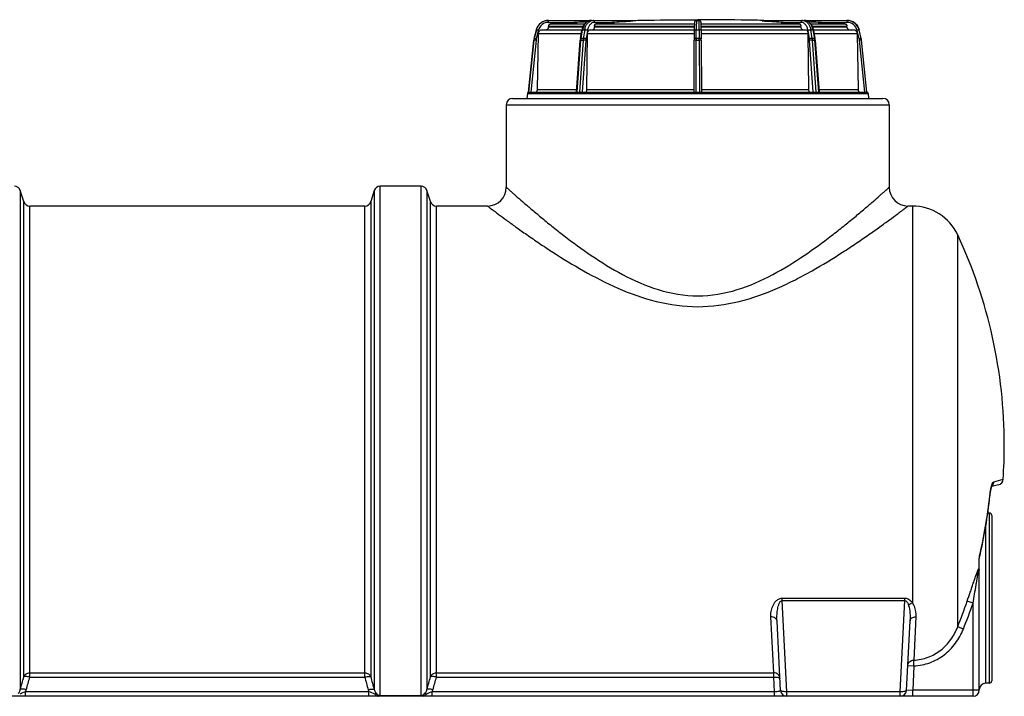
# Model space of a CAD drawing. Header units: millimetres. Extents: x 0 to 297, y 0 to 210.
# Tile 6 of 7: x 145 to 177, y 145 to 166. Entities that reach past the tile are written whole.
import ezdxf

# ---------------------------------------------------------------- set-up
doc = ezdxf.new("R2010")
doc.units = ezdxf.units.MM
doc.header["$LTSCALE"] = 16.335
doc.layers.get('0').update_dxf_attribs({"linetype": 'CONTINUOUS'})
doc.layers.add('AXES_REF', color=7, linetype='CONTINUOUS')

msp = doc.modelspace()

# ---------------------------------------------------------------- linework, layer by layer
at = {"color": 7, "linetype": 'Continuous'}
for p, q in [((162.37, 166.367), (165.004, 166.367)), ((167.032, 166.218), (167.031, 166.194)), ((167.031, 166.194), (167.031, 166.155)), ((167.033, 166.252), (167.032, 166.237)), ((167.032, 166.237), (167.032, 166.218)), ((167.034, 166.276), (167.033, 166.269)), ((167.033, 166.269), (167.033, 166.261)), ((167.033, 166.261), (167.033, 166.252)), ((167.035, 166.289), (167.034, 166.286)), ((167.034, 166.286), (167.034, 166.282)), ((167.034, 166.282), (167.034, 166.276)), ((167.035, 166.297), (167.035, 166.295)), ((167.035, 166.295), (167.035, 166.292)), ((167.035, 166.292), (167.035, 166.289)), ((167.101, 166.367), (167.181, 166.367)), ((167.246, 166.297), (167.246, 166.3)), ((167.247, 166.295), (167.246, 166.297)), ((167.247, 166.292), (167.247, 166.295)), ((167.247, 166.289), (167.247, 166.292)), ((167.247, 166.286), (167.247, 166.289)), ((167.248, 166.282), (167.247, 166.286)), ((167.248, 166.276), (167.248, 166.282)), ((167.248, 166.27), (167.248, 166.276)), ((167.248, 166.262), (167.248, 166.27)), ((167.249, 166.249), (167.248, 166.262)), ((167.249, 166.233), (167.249, 166.249)), ((167.25, 166.213), (167.249, 166.233)), ((167.251, 166.18), (167.25, 166.213)), ((169.278, 166.367), (171.912, 166.367)), ((161.915, 165.791), (161.981, 166.061)), ((161.981, 166.061), (161.915, 165.791)), ((162.017, 164.148), (162.049, 165.951)), ((162.169, 166.069), (163.442, 166.069)), ((162.371, 166.179), (162.371, 166.149)), ((163.392, 165.785), (163.44, 166.057)), ((163.597, 164.148), (163.619, 165.951)), ((163.702, 166.069), (167.03, 166.069)), ((163.842, 166.179), (163.842, 166.149)), ((167.03, 166.099), (167.028, 165.776)), ((167.031, 166.155), (167.03, 166.099)), ((167.092, 165.791), (167.094, 166.061)), ((167.189, 166.061), (167.189, 165.791)), ((167.251, 166.136), (167.251, 166.18)), ((167.252, 166.086), (167.251, 166.136)), ((167.252, 166.046), (167.252, 166.086)), ((167.252, 166.069), (170.58, 166.069)), ((167.252, 166.046), (167.253, 165.776)), ((170.44, 166.149), (170.44, 166.179)), ((170.663, 165.951), (170.685, 164.148)), ((170.84, 166.069), (172.113, 166.069)), ((170.842, 166.057), (170.889, 165.787)), ((171.911, 166.149), (171.911, 166.179)), ((172.233, 165.951), (172.264, 164.148)), ((172.366, 165.791), (172.301, 166.061)), ((161.735, 164.069), (161.906, 165.737)), ((163.263, 164.069), (163.386, 165.736)), ((167.024, 164.069), (167.028, 165.731)), ((167.028, 165.776), (167.028, 165.731)), ((167.088, 164.069), (167.092, 165.737)), ((167.254, 165.731), (167.253, 165.776)), ((167.254, 165.731), (167.257, 164.069)), ((170.895, 165.737), (171.019, 164.069)), ((172.547, 164.069), (172.376, 165.737)), ((161.695, 164.029), (161.68, 163.869)), ((161.695, 164.029), (172.587, 164.029)), ((161.735, 164.069), (172.547, 164.069)), ((172.587, 164.029), (172.601, 163.869)), ((161.221, 163.869), (173.061, 163.869)), ((161.021, 163.669), (161.021, 161.029)), ((173.261, 163.669), (173.261, 161.029)), ((145.597, 160.569), (145.485, 160.924)), ((156.797, 160.924), (156.685, 160.569)), ((158.294, 161.064), (156.987, 161.064)), ((158.597, 160.569), (158.485, 160.924)), ((176.52, 151.391), (176.523, 151.403)), ((176.522, 151.4), (176.525, 151.412)), ((176.524, 151.409), (176.527, 151.421)), ((176.526, 151.417), (176.529, 151.429)), ((176.755, 151.514), (176.537, 151.455)), ((176.482, 151.159), (176.484, 151.178)), ((176.483, 151.166), (176.484, 151.18)), ((176.484, 151.178), (176.486, 151.194)), ((176.486, 151.192), (176.488, 151.207)), ((176.487, 151.205), (176.489, 151.221)), ((176.489, 151.218), (176.491, 151.234)), ((176.491, 151.231), (176.493, 151.247)), ((176.493, 151.244), (176.495, 151.26)), ((176.495, 151.257), (176.497, 151.273)), ((176.496, 151.27), (176.499, 151.285)), ((176.498, 151.282), (176.501, 151.297)), ((176.5, 151.294), (176.503, 151.309)), ((176.503, 151.306), (176.505, 151.321)), ((176.505, 151.317), (176.507, 151.332)), ((176.507, 151.329), (176.51, 151.343)), ((176.509, 151.34), (176.512, 151.354)), ((176.511, 151.351), (176.514, 151.365)), ((176.513, 151.361), (176.516, 151.375)), ((176.515, 151.371), (176.518, 151.385)), ((176.518, 151.381), (176.521, 151.394)), ((176.541, 150.529), (176.541, 145.249)), ((176.141, 149.154), (176.141, 149.159)), ((176.141, 149.151), (176.141, 149.154)), ((176.141, 144.949), (176.141, 149.152)), ((169.791, 144.939), (169.675, 147.154)), ((173.811, 144.939), (173.927, 147.162)), ((175.941, 144.749), (124.831, 144.749))]:
    msp.add_line(p, q, dxfattribs=at)
at = {"color": 9, "linetype": 'Continuous'}
for p, q in [((162.371, 166.303), (163.29, 166.303)), ((162.446, 166.258), (163.528, 166.258)), ((163.842, 166.303), (164.478, 166.303)), ((163.894, 166.258), (167.033, 166.258)), ((167.249, 166.258), (170.388, 166.258)), ((169.804, 166.303), (170.44, 166.303)), ((170.753, 166.258), (171.835, 166.258)), ((170.991, 166.303), (171.911, 166.303)), ((162.044, 166.046), (161.979, 165.776)), ((161.981, 166.061), (161.981, 166.061)), ((162.049, 165.951), (163.421, 165.951)), ((162.371, 166.179), (163.478, 166.179)), ((163.465, 166.149), (162.371, 166.149)), ((163.411, 165.791), (163.458, 166.061)), ((163.458, 166.061), (163.526, 166.061)), ((163.526, 166.061), (163.481, 165.791)), ((163.616, 166.046), (163.571, 165.776)), ((163.619, 165.951), (167.029, 165.951)), ((163.842, 166.179), (167.031, 166.179)), ((167.031, 166.149), (163.842, 166.149)), ((167.093, 166.061), (167.189, 166.061)), ((167.251, 166.179), (170.44, 166.179)), ((170.44, 166.149), (167.251, 166.149)), ((167.253, 165.951), (170.663, 165.951)), ((170.711, 165.776), (170.666, 166.046)), ((170.756, 166.061), (170.823, 166.061)), ((170.801, 165.791), (170.756, 166.061)), ((170.804, 166.179), (171.911, 166.179)), ((171.911, 166.149), (170.816, 166.149)), ((170.823, 166.061), (170.87, 165.791)), ((170.86, 165.951), (172.233, 165.951)), ((172.303, 165.776), (172.237, 166.046)), ((172.301, 166.061), (172.301, 166.061)), ((172.366, 165.791), (172.301, 166.061)), ((161.906, 165.737), (161.735, 164.069)), ((161.971, 165.731), (161.801, 164.069)), ((161.906, 165.737), (161.906, 165.737)), ((163.281, 164.069), (163.405, 165.737)), ((163.474, 165.737), (163.356, 164.069)), ((163.405, 165.737), (163.474, 165.737)), ((163.481, 165.791), (163.411, 165.791)), ((163.565, 165.731), (163.447, 164.069)), ((167.091, 165.737), (167.19, 165.737)), ((167.19, 165.791), (167.092, 165.791)), ((167.19, 165.737), (167.194, 164.069)), ((170.834, 164.069), (170.716, 165.731)), ((170.87, 165.791), (170.801, 165.791)), ((170.807, 165.737), (170.877, 165.737)), ((170.926, 164.069), (170.807, 165.737)), ((170.877, 165.737), (171.001, 164.069)), ((172.481, 164.069), (172.31, 165.731)), ((172.366, 165.791), (172.366, 165.791)), ((172.375, 165.737), (172.376, 165.737)), ((172.547, 164.069), (172.375, 165.737)), ((163.268, 164.148), (162.017, 164.148)), ((167.024, 164.148), (163.597, 164.148)), ((170.685, 164.148), (167.257, 164.148)), ((172.264, 164.148), (171.013, 164.148)), ((161.021, 163.669), (173.261, 163.669)), ((145.485, 160.924), (145.485, 144.967)), ((156.797, 160.924), (156.797, 144.967)), ((156.987, 144.765), (156.987, 161.064)), ((158.294, 144.765), (158.294, 161.064)), ((158.485, 160.924), (158.485, 144.967)), ((145.597, 145.369), (145.597, 160.569)), ((156.685, 160.569), (156.685, 145.369)), ((158.597, 145.369), (158.597, 160.569)), ((145.787, 145.364), (145.787, 160.429)), ((156.494, 145.364), (156.494, 160.429)), ((158.787, 145.364), (158.787, 160.429)), ((174.001, 160.429), (174.001, 147.743)), ((175.451, 146.972), (175.451, 159.506)), ((176.603, 151.613), (176.903, 151.693)), ((176.477, 151.16), (176.482, 151.159)), ((176.461, 150.609), (176.461, 145.169)), ((176.341, 150.147), (176.341, 145.169)), ((176.146, 149.197), (176.151, 149.237)), ((169.838, 147.887), (173.764, 147.887)), ((169.838, 147.811), (169.838, 147.887)), ((169.838, 147.811), (173.764, 147.811)), ((169.991, 144.897), (169.838, 147.811)), ((173.611, 144.897), (173.764, 147.811)), ((173.764, 147.811), (173.764, 147.887)), ((175.941, 147.73), (175.756, 147.792)), ((175.941, 144.749), (175.941, 147.73)), ((169.571, 145.503), (169.475, 147.288)), ((174.113, 147.295), (174.047, 145.906)), ((175.632, 146.899), (175.451, 146.972)), ((173.853, 145.736), (174.052, 145.725)), ((174.052, 145.725), (174.047, 145.906)), ((145.787, 145.503), (156.494, 145.503)), ((158.787, 145.503), (169.571, 145.503)), ((169.571, 145.364), (169.571, 145.503)), ((174.052, 145.725), (174.012, 144.949)), ((145.787, 145.364), (156.494, 145.364)), ((158.787, 145.364), (169.571, 145.364)), ((169.595, 144.897), (169.571, 145.364)), ((156.629, 144.897), (145.653, 144.897)), ((145.653, 144.749), (145.653, 144.897)), ((156.629, 144.749), (156.629, 144.897)), ((169.595, 144.897), (158.653, 144.897)), ((158.653, 144.749), (158.653, 144.897)), ((169.595, 144.749), (169.595, 144.897)), ((173.611, 144.897), (169.991, 144.897)), ((169.991, 144.749), (169.991, 144.897)), ((173.611, 144.749), (173.611, 144.897)), ((174.012, 144.949), (173.811, 144.939)), ((176.141, 144.949), (174.012, 144.949)), ((174.012, 144.749), (174.012, 144.949)), ((156.987, 144.774), (158.294, 144.774)), ((158.294, 144.765), (156.987, 144.765))]:
    msp.add_line(p, q, dxfattribs=at)
at = {"color": 7, "linetype": 'Continuous'}
for points in [[(163.739, 166.367), (163.731, 166.366), (163.719, 166.366), (163.706, 166.364), (163.694, 166.362), (163.681, 166.36), (163.669, 166.356), (163.657, 166.352), (163.645, 166.348), (163.633, 166.342), (163.621, 166.336), (163.609, 166.33), (163.598, 166.322), (163.587, 166.315), (163.575, 166.306), (163.565, 166.297), (163.554, 166.287), (163.544, 166.277), (163.534, 166.266), (163.525, 166.254), (163.516, 166.242), (163.507, 166.23), (163.499, 166.217), (163.491, 166.203), (163.483, 166.189), (163.476, 166.175), (163.47, 166.161), (163.464, 166.146), (163.458, 166.13), (163.453, 166.115), (163.449, 166.099), (163.445, 166.083), (163.442, 166.067), (163.44, 166.057)], [(167.101, 166.367), (167.098, 166.367), (167.094, 166.366), (167.089, 166.366), (167.085, 166.365), (167.081, 166.364), (167.077, 166.362), (167.074, 166.361), (167.07, 166.359), (167.067, 166.357), (167.064, 166.355), (167.061, 166.353), (167.058, 166.351), (167.056, 166.348), (167.053, 166.346), (167.051, 166.343), (167.049, 166.341), (167.047, 166.338), (167.046, 166.336), (167.044, 166.333), (167.043, 166.331), (167.042, 166.328), (167.041, 166.326), (167.04, 166.324), (167.04, 166.322), (167.039, 166.321), (167.039, 166.319), (167.038, 166.317), (167.038, 166.316), (167.037, 166.314), (167.037, 166.313), (167.037, 166.312), (167.037, 166.311), (167.037, 166.309), (167.036, 166.308), (167.036, 166.307), (167.036, 166.306), (167.036, 166.305), (167.036, 166.304), (167.036, 166.303), (167.036, 166.302), (167.035, 166.301), (167.035, 166.3), (167.035, 166.297)], [(167.246, 166.3), (167.246, 166.301), (167.246, 166.302), (167.246, 166.303), (167.246, 166.304), (167.246, 166.305), (167.246, 166.306), (167.245, 166.307), (167.245, 166.308), (167.245, 166.31), (167.245, 166.311), (167.245, 166.312), (167.244, 166.313), (167.244, 166.314), (167.244, 166.316), (167.243, 166.317), (167.243, 166.319), (167.243, 166.321), (167.242, 166.322), (167.241, 166.324), (167.24, 166.326), (167.24, 166.329), (167.238, 166.331), (167.237, 166.333), (167.236, 166.336), (167.234, 166.338), (167.232, 166.341), (167.23, 166.343), (167.228, 166.346), (167.226, 166.348), (167.223, 166.351), (167.221, 166.353), (167.218, 166.355), (167.214, 166.357), (167.211, 166.359), (167.208, 166.361), (167.204, 166.362), (167.2, 166.364), (167.196, 166.365), (167.192, 166.366), (167.188, 166.366), (167.184, 166.367), (167.181, 166.367)], [(170.842, 166.057), (170.84, 166.067), (170.836, 166.084), (170.832, 166.1), (170.828, 166.115), (170.823, 166.131), (170.817, 166.146), (170.811, 166.161), (170.805, 166.176), (170.798, 166.19), (170.791, 166.204), (170.783, 166.217), (170.775, 166.23), (170.766, 166.242), (170.757, 166.254), (170.747, 166.266), (170.737, 166.277), (170.727, 166.287), (170.717, 166.297), (170.706, 166.306), (170.695, 166.315), (170.683, 166.323), (170.672, 166.33), (170.66, 166.337), (170.648, 166.343), (170.636, 166.348), (170.624, 166.352), (170.612, 166.356), (170.6, 166.36), (170.587, 166.362), (170.575, 166.364), (170.562, 166.366), (170.55, 166.366), (170.543, 166.367)], [(163.392, 165.785), (163.391, 165.778), (163.39, 165.771), (163.389, 165.764), (163.388, 165.757), (163.387, 165.75), (163.387, 165.743), (163.386, 165.736)], [(170.895, 165.737), (170.895, 165.744), (170.894, 165.751), (170.893, 165.758), (170.892, 165.765), (170.891, 165.772), (170.89, 165.779), (170.889, 165.787)], [(176.528, 151.425), (176.531, 151.437), (176.534, 151.444), (176.536, 151.451), (176.537, 151.455)], [(176.531, 151.433), (176.533, 151.441), (176.535, 151.448), (176.537, 151.455), (176.539, 151.461), (176.541, 151.467), (176.542, 151.472), (176.544, 151.477), (176.546, 151.482), (176.547, 151.486), (176.549, 151.489), (176.55, 151.492), (176.551, 151.495), (176.552, 151.497), (176.553, 151.498)], [(176.142, 149.174), (176.143, 149.181), (176.144, 149.188), (176.146, 149.195), (176.146, 149.197)]]:
    msp.add_lwpolyline(points, dxfattribs=at)
for centre, radius, start, end in [((162.369, 165.967), 0.4, 90, 166.3932), ((166.509, 96.603), 69.774, 92.64385, 93.33802), ((166.732, 92.032), 74.35, 92.42347, 92.65321), ((166.712, 132.841), 33.536, 93.8197, 94.8201), ((167.09, 127.333), 39.057, 92.9667, 93.8354), ((167.165, 126.879), 39.512, 86.1696, 87.0283), ((167.529, 132.304), 34.074, 85.1878, 86.1724), ((167.55, 92.032), 74.35, 87.34679, 87.57652), ((167.713, 95.461), 70.918, 86.66758, 87.35055), ((171.912, 165.967), 0.4, 13.6068, 90), ((162.304, 165.697), 0.4, 166.3932, 174.1378), ((171.978, 165.697), 0.4, 5.8622, 13.6068), ((161.735, 164.029), 0.04, 90, 180), ((172.547, 164.029), 0.04, 0, 90), ((161.221, 163.669), 0.2, 90, 180), ((173.061, 163.669), 0.2, 0, 90), ((145.294, 160.864), 0.2, 17.4856, 90), ((156.987, 160.864), 0.2, 90, 162.5144), ((158.294, 160.864), 0.2, 17.4856, 90), ((160.421, 161.029), 0.6, 270, 0), ((173.861, 161.029), 0.6, 180, 270), ((145.787, 160.629), 0.2, 197.4856, 270), ((156.494, 160.629), 0.2, 270, 342.5144), ((158.787, 160.629), 0.2, 197.4856, 270), ((161.058, 152.789), 15.883, 356.0431, 360), ((176.703, 151.707), 0.2, 285, 356.0431), ((161.058, 152.789), 15.51, 346.6107, 353.9674), ((176.461, 150.529), 0.08, 0, 90), ((177.234, 149.047), 1.1, 170.972, 171.6185), ((177.826, 148.952), 1.699, 170.35, 170.9638), ((176.436, 149.148), 0.295, 175.3747, 177.4279), ((176.371, 149.151), 0.231, 177.451, 179.0998), ((176.341, 144.969), 0.2, 90, 180), ((176.461, 145.249), 0.08, 270, 360), ((169.991, 144.949), 0.2, 183, 270.0003), ((173.611, 144.949), 0.2, 270, 357), ((175.941, 144.949), 0.2, 270, 360)]:
    msp.add_arc(centre, radius, start, end, dxfattribs=at)
at = {"color": 9, "linetype": 'Continuous'}
for centre, radius, start, end in [((162.305, 165.696), 0.401, 166.3995, 174.1343), ((162.306, 165.696), 0.336, 166.3997, 174.1344), ((163.946, 165.697), 0.543, 170.1162, 175.7794), ((164.037, 165.697), 0.564, 170.497, 175.9455), ((164.039, 165.697), 0.475, 170.5149, 175.9532), ((186.237, 165.698), 19.146, 179.7241, 179.8835), ((148.044, 165.698), 19.146, 0.1165, 0.2759), ((170.243, 165.697), 0.475, 4.0468, 9.4851), ((170.244, 165.697), 0.564, 4.0545, 9.503), ((170.335, 165.697), 0.543, 4.2206, 9.8838), ((171.976, 165.696), 0.336, 5.8656, 13.6003), ((171.977, 165.696), 0.401, 5.8657, 13.6005), ((177.398, 151.233), 0.898, 162.0869, 164.2036), ((161.058, 152.789), 15.505, 346.7573, 353.9674), ((178.894, 150.904), 2.43, 173.4145, 173.9671), ((161.058, 152.789), 15.524, 337.9925, 341.2241), ((161.058, 152.789), 15.719, 337.9925, 341.2241), ((52.058, 171.135), 97.023, 344.35261, 344.59941), ((53.214, 170.831), 96.013, 344.36852, 344.61818), ((249.067, 170.831), 96.012, 195.38182, 195.63148), ((250.224, 171.135), 97.023, 195.40059, 195.64739), ((65.058, 171.135), 97.023, 344.35261, 344.59941), ((66.214, 170.831), 96.013, 344.36852, 344.61818), ((145.212, 145.09), 0.482, 336.389, 344.3926), ((157.07, 145.09), 0.482, 195.6012, 203.6057), ((158.212, 145.09), 0.482, 336.389, 344.3925)]:
    msp.add_arc(centre, radius, start, end, dxfattribs=at)
for points, knots in [([(161.981, 166.061), (161.996, 166.122), (162.056, 166.24), (162.165, 166.316), (162.224, 166.339)], [0, 0, 0, 0, 0.500329, 1, 1, 1, 1]), ([(162.371, 166.303), (162.298, 166.303), (162.147, 166.252), (162.062, 166.117), (162.044, 166.046)], [0, 0, 0, 0, 0.499808, 1, 1, 1, 1]), ([(162.371, 166.303), (162.371, 166.311), (162.371, 166.323), (162.371, 166.338), (162.371, 166.347), (162.37, 166.355), (162.37, 166.361), (162.37, 166.364), (162.37, 166.367), (162.37, 166.367)], [0, 0, 0, 0, 0.382391, 0.555156, 0.7066, 0.830911, 0.923326, 0.980335, 1, 1, 1, 1]), ([(163.739, 166.367), (163.706, 166.367), (163.638, 166.35), (163.553, 166.282), (163.489, 166.182), (163.466, 166.103), (163.458, 166.061)], [0, 0, 0, 0, 0.21678, 0.452226, 0.714648, 1, 1, 1, 1]), ([(163.526, 166.061), (163.532, 166.097), (163.55, 166.165), (163.598, 166.255), (163.661, 166.323), (163.714, 166.351), (163.741, 166.359)], [0, 0, 0, 0, 0.283028, 0.546148, 0.784431, 1, 1, 1, 1]), ([(163.842, 166.303), (163.816, 166.303), (163.76, 166.288), (163.691, 166.231), (163.641, 166.147), (163.622, 166.081), (163.616, 166.046)], [0, 0, 0, 0, 0.212081, 0.445773, 0.709895, 1, 1, 1, 1]), ([(163.842, 166.303), (163.842, 166.318), (163.836, 166.342), (163.815, 166.363), (163.801, 166.367), (163.795, 166.367)], [0, 0, 0, 0, 0.54915, 0.786669, 1, 1, 1, 1]), ([(167.101, 166.367), (167.1, 166.367), (167.1, 166.364), (167.099, 166.36), (167.099, 166.353), (167.098, 166.344), (167.097, 166.331), (167.097, 166.31), (167.096, 166.278), (167.095, 166.233), (167.094, 166.181), (167.093, 166.122), (167.093, 166.082), (167.093, 166.061)], [0, 0, 0, 0, 0.005037, 0.018764, 0.041318, 0.072844, 0.112846, 0.160881, 0.280801, 0.428962, 0.601598, 0.793654, 1, 1, 1, 1]), ([(167.189, 166.061), (167.188, 166.082), (167.188, 166.122), (167.188, 166.181), (167.187, 166.233), (167.186, 166.278), (167.185, 166.31), (167.184, 166.331), (167.184, 166.344), (167.183, 166.353), (167.182, 166.36), (167.182, 166.364), (167.181, 166.367), (167.181, 166.367)], [0, 0, 0, 0, 0.206483, 0.398879, 0.571242, 0.71955, 0.839251, 0.887273, 0.927341, 0.95875, 0.981261, 0.994968, 1, 1, 1, 1]), ([(170.486, 166.367), (170.48, 166.367), (170.467, 166.363), (170.446, 166.342), (170.44, 166.318), (170.44, 166.303)], [0, 0, 0, 0, 0.213331, 0.45085, 1, 1, 1, 1]), ([(170.666, 166.046), (170.66, 166.081), (170.641, 166.147), (170.59, 166.231), (170.522, 166.288), (170.466, 166.303), (170.44, 166.303)], [0, 0, 0, 0, 0.289745, 0.553905, 0.787638, 1, 1, 1, 1]), ([(170.541, 166.359), (170.567, 166.351), (170.62, 166.323), (170.684, 166.255), (170.731, 166.165), (170.75, 166.096), (170.756, 166.061)], [0, 0, 0, 0, 0.215653, 0.453985, 0.717194, 1, 1, 1, 1]), ([(170.823, 166.061), (170.816, 166.103), (170.792, 166.182), (170.729, 166.282), (170.643, 166.35), (170.575, 166.367), (170.543, 166.367)], [0, 0, 0, 0, 0.285707, 0.548095, 0.783505, 1, 1, 1, 1]), ([(171.912, 166.367), (171.912, 166.367), (171.912, 166.364), (171.911, 166.361), (171.911, 166.355), (171.911, 166.347), (171.911, 166.338), (171.911, 166.323), (171.911, 166.311), (171.911, 166.303)], [0, 0, 0, 0, 0.019665, 0.076674, 0.169089, 0.2934, 0.444844, 0.617609, 1, 1, 1, 1]), ([(172.237, 166.046), (172.22, 166.117), (172.135, 166.252), (171.984, 166.303), (171.911, 166.303)], [0, 0, 0, 0, 0.499878, 1, 1, 1, 1]), ([(172.056, 166.34), (172.115, 166.317), (172.225, 166.241), (172.286, 166.123), (172.301, 166.061)], [0, 0, 0, 0, 0.49974, 1, 1, 1, 1]), ([(162.044, 166.046), (162.036, 166.048), (162.022, 166.051), (162.004, 166.055), (161.992, 166.058), (161.987, 166.06), (161.983, 166.06), (161.981, 166.061), (161.981, 166.061)], [0, 0, 0, 0, 0.379016, 0.702654, 0.827512, 0.920886, 0.979136, 1, 1, 1, 1]), ([(163.458, 166.061), (163.454, 166.061), (163.448, 166.061), (163.44, 166.059), (163.44, 166.057)], [0, 0, 0, 0, 0.692479, 1, 1, 1, 1]), ([(163.616, 166.046), (163.601, 166.051), (163.571, 166.057), (163.541, 166.061), (163.526, 166.061)], [0, 0, 0, 0, 0.4997, 1, 1, 1, 1]), ([(167.094, 166.061), (167.078, 166.061), (167.058, 166.059), (167.037, 166.054), (167.03, 166.048), (167.03, 166.046)], [0, 0, 0, 0, 0.671443, 0.888583, 1, 1, 1, 1]), ([(167.252, 166.046), (167.252, 166.048), (167.245, 166.054), (167.224, 166.059), (167.204, 166.061), (167.189, 166.061)], [0, 0, 0, 0, 0.11148, 0.328302, 1, 1, 1, 1]), ([(170.756, 166.061), (170.74, 166.061), (170.71, 166.057), (170.68, 166.051), (170.666, 166.046)], [0, 0, 0, 0, 0.5003, 1, 1, 1, 1]), ([(170.842, 166.057), (170.842, 166.059), (170.833, 166.061), (170.828, 166.061), (170.823, 166.061)], [0, 0, 0, 0, 0.307521, 1, 1, 1, 1]), ([(172.301, 166.061), (172.3, 166.061), (172.299, 166.06), (172.295, 166.06), (172.289, 166.058), (172.278, 166.055), (172.26, 166.051), (172.245, 166.048), (172.237, 166.046)], [0, 0, 0, 0, 0.020864, 0.079114, 0.172489, 0.297346, 0.620984, 1, 1, 1, 1]), ([(161.971, 165.731), (161.963, 165.732), (161.948, 165.733), (161.928, 165.736), (161.915, 165.736), (161.908, 165.738), (161.906, 165.737)], [0, 0, 0, 0, 0.378905, 0.702513, 0.920793, 1, 1, 1, 1]), ([(161.979, 165.776), (161.968, 165.778), (161.947, 165.783), (161.926, 165.789), (161.915, 165.791)], [0, 0, 0, 0, 0.500011, 1, 1, 1, 1]), ([(163.405, 165.737), (163.402, 165.737), (163.398, 165.737), (163.392, 165.737), (163.388, 165.737), (163.386, 165.736), (163.386, 165.736)], [0, 0, 0, 0, 0.416083, 0.726463, 0.920964, 1, 1, 1, 1]), ([(163.411, 165.791), (163.407, 165.791), (163.401, 165.791), (163.393, 165.789), (163.392, 165.787)], [0, 0, 0, 0, 0.692468, 1, 1, 1, 1]), ([(163.565, 165.731), (163.558, 165.732), (163.528, 165.735), (163.498, 165.737), (163.474, 165.737)], [0, 0, 0, 0, 0.227253, 1, 1, 1, 1]), ([(163.571, 165.776), (163.556, 165.781), (163.526, 165.787), (163.496, 165.791), (163.481, 165.791)], [0, 0, 0, 0, 0.499685, 1, 1, 1, 1]), ([(167.092, 165.791), (167.077, 165.791), (167.056, 165.789), (167.035, 165.784), (167.028, 165.778), (167.028, 165.776)], [0, 0, 0, 0, 0.671446, 0.888585, 1, 1, 1, 1]), ([(167.092, 165.737), (167.084, 165.737), (167.069, 165.737), (167.049, 165.736), (167.036, 165.734), (167.03, 165.733), (167.028, 165.732), (167.028, 165.731)], [0, 0, 0, 0, 0.377139, 0.697522, 0.913572, 0.972729, 1, 1, 1, 1]), ([(167.253, 165.776), (167.253, 165.778), (167.246, 165.784), (167.225, 165.789), (167.205, 165.791), (167.189, 165.791)], [0, 0, 0, 0, 0.111415, 0.328554, 1, 1, 1, 1]), ([(167.254, 165.731), (167.254, 165.732), (167.252, 165.733), (167.246, 165.734), (167.233, 165.736), (167.213, 165.737), (167.198, 165.737), (167.19, 165.737)], [0, 0, 0, 0, 0.027284, 0.08633, 0.302002, 0.622216, 1, 1, 1, 1]), ([(170.801, 165.791), (170.786, 165.791), (170.755, 165.787), (170.725, 165.781), (170.711, 165.776)], [0, 0, 0, 0, 0.500315, 1, 1, 1, 1]), ([(170.807, 165.737), (170.8, 165.737), (170.77, 165.736), (170.739, 165.734), (170.716, 165.731)], [0, 0, 0, 0, 0.231257, 1, 1, 1, 1]), ([(170.889, 165.787), (170.889, 165.789), (170.88, 165.791), (170.875, 165.791), (170.87, 165.791)], [0, 0, 0, 0, 0.307532, 1, 1, 1, 1]), ([(170.895, 165.736), (170.895, 165.736), (170.893, 165.737), (170.89, 165.737), (170.884, 165.737), (170.88, 165.737), (170.877, 165.737)], [0, 0, 0, 0, 0.079036, 0.273537, 0.583918, 1, 1, 1, 1]), ([(172.366, 165.791), (172.366, 165.791), (172.364, 165.79), (172.36, 165.79), (172.354, 165.788), (172.343, 165.785), (172.325, 165.781), (172.311, 165.777), (172.303, 165.776)], [0, 0, 0, 0, 0.02089, 0.079157, 0.172541, 0.2974, 0.621019, 1, 1, 1, 1]), ([(172.375, 165.737), (172.374, 165.738), (172.367, 165.736), (172.354, 165.736), (172.334, 165.733), (172.318, 165.732), (172.31, 165.731)], [0, 0, 0, 0, 0.079208, 0.297488, 0.621096, 1, 1, 1, 1]), ([(161.021, 161.029), (161.022, 161.026), (161.031, 161.021), (161.041, 161.01), (161.064, 160.991), (161.102, 160.956), (161.161, 160.904), (161.234, 160.839), (161.361, 160.727), (161.554, 160.559), (161.821, 160.329), (162.132, 160.067), (162.483, 159.78), (163.014, 159.361), (163.753, 158.82), (164.743, 158.205), (165.872, 157.702), (167.141, 157.484), (168.409, 157.702), (169.539, 158.205), (170.529, 158.82), (171.267, 159.361), (171.799, 159.78), (172.15, 160.067), (172.461, 160.329), (172.728, 160.559), (172.92, 160.727), (173.047, 160.839), (173.121, 160.904), (173.179, 160.956), (173.217, 160.991), (173.241, 161.01), (173.251, 161.021), (173.259, 161.026), (173.261, 161.029)], [0, 0, 0, 0, 0.000798, 0.001793, 0.003182, 0.007122, 0.012569, 0.019461, 0.027725, 0.048034, 0.07281, 0.101384, 0.133151, 0.16759, 0.242824, 0.324494, 0.410824, 0.5, 0.589176, 0.675506, 0.757176, 0.83241, 0.866849, 0.898616, 0.92719, 0.951966, 0.972275, 0.980539, 0.987431, 0.992878, 0.996818, 0.998207, 0.999202, 1, 1, 1, 1]), ([(160.421, 160.429), (160.425, 160.428), (160.436, 160.415), (160.467, 160.396), (160.514, 160.358), (160.581, 160.308), (160.666, 160.245), (160.811, 160.137), (161.03, 159.975), (161.334, 159.755), (161.688, 159.504), (162.084, 159.231), (162.681, 158.836), (163.506, 158.331), (164.597, 157.771), (165.815, 157.33), (167.141, 157.15), (168.467, 157.33), (169.494, 157.702), (170.257, 158.065), (170.954, 158.44), (171.6, 158.836), (172.197, 159.231), (172.594, 159.504), (172.947, 159.755), (173.251, 159.975), (173.471, 160.137), (173.616, 160.245), (173.7, 160.308), (173.767, 160.358), (173.811, 160.391), (173.837, 160.411), (173.851, 160.42), (173.857, 160.428), (173.861, 160.429)], [0, 0, 0, 0, 0.000812, 0.003235, 0.007239, 0.012772, 0.019767, 0.028146, 0.048708, 0.07374, 0.102548, 0.134509, 0.169094, 0.244446, 0.325954, 0.411745, 0.499987, 0.588229, 0.674021, 0.715432, 0.755554, 0.830906, 0.865491, 0.897452, 0.92626, 0.951292, 0.971854, 0.980233, 0.987228, 0.992761, 0.996765, 0.998176, 0.999188, 1, 1, 1, 1]), ([(176.48, 151.183), (176.483, 151.21), (176.496, 151.309), (176.515, 151.407), (176.535, 151.477)], [0, 0, 0, 0, 0.272929, 1, 1, 1, 1]), ([(176.544, 151.509), (176.552, 151.534), (176.566, 151.569), (176.589, 151.609), (176.603, 151.613)], [0, 0, 0, 0, 0.649737, 1, 1, 1, 1]), ([(175.756, 147.792), (175.788, 147.888), (175.837, 148.032), (175.902, 148.224), (175.95, 148.366), (175.998, 148.507), (176.038, 148.621), (176.07, 148.71), (176.094, 148.771), (176.114, 148.817), (176.129, 148.844), (176.137, 148.855), (176.141, 148.856)], [0, 0, 0, 0, 0.268429, 0.402058, 0.534848, 0.666166, 0.7946, 0.856637, 0.915591, 0.967561, 0.98761, 1, 1, 1, 1]), ([(175.941, 147.73), (175.957, 147.826), (175.99, 148.02), (176.031, 148.262), (176.06, 148.431), (176.076, 148.527), (176.089, 148.598), (176.1, 148.657), (176.109, 148.704), (176.116, 148.738), (176.122, 148.765), (176.127, 148.786), (176.131, 148.796), (176.135, 148.81), (176.141, 148.801), (176.14, 148.791), (176.141, 148.782), (176.141, 148.777)], [0, 0, 0, 0, 0.261773, 0.523012, 0.653109, 0.717887, 0.782344, 0.846217, 0.877743, 0.908729, 0.938571, 0.952506, 0.96476, 0.972555, 0.976729, 0.987076, 1, 1, 1, 1]), ([(169.475, 147.288), (169.472, 147.344), (169.48, 147.462), (169.532, 147.637), (169.616, 147.776), (169.724, 147.866), (169.799, 147.887), (169.838, 147.887)], [0, 0, 0, 0, 0.222804, 0.456771, 0.708642, 0.847824, 1, 1, 1, 1]), ([(169.675, 147.154), (169.672, 147.212), (169.671, 147.328), (169.686, 147.501), (169.718, 147.648), (169.757, 147.756), (169.808, 147.812), (169.838, 147.811)], [0, 0, 0, 0, 0.244825, 0.492297, 0.743014, 0.870686, 1, 1, 1, 1]), ([(173.764, 147.887), (173.814, 147.887), (173.91, 147.851), (173.975, 147.779), (174.001, 147.743)], [0, 0, 0, 0, 0.526875, 1, 1, 1, 1]), ([(173.764, 147.811), (173.797, 147.812), (173.85, 147.747), (173.869, 147.689), (173.878, 147.658)], [0, 0, 0, 0, 0.502272, 1, 1, 1, 1]), ([(173.878, 147.658), (173.902, 147.577), (173.929, 147.412), (173.932, 147.245), (173.927, 147.162)], [0, 0, 0, 0, 0.503757, 1, 1, 1, 1]), ([(174.001, 147.743), (174.023, 147.708), (174.093, 147.569), (174.118, 147.409), (174.113, 147.295)], [0, 0, 0, 0, 0.266038, 1, 1, 1, 1]), ([(169.675, 147.154), (169.674, 147.173), (169.66, 147.212), (169.595, 147.273), (169.523, 147.289), (169.475, 147.288)], [0, 0, 0, 0, 0.213497, 0.450628, 1, 1, 1, 1]), ([(173.927, 147.162), (173.929, 147.199), (173.983, 147.275), (174.068, 147.294), (174.113, 147.295)], [0, 0, 0, 0, 0.444677, 1, 1, 1, 1]), ([(174.047, 145.906), (174.202, 145.911), (174.512, 145.973), (174.922, 146.207), (175.246, 146.55), (175.394, 146.827), (175.451, 146.972)], [0, 0, 0, 0, 0.249871, 0.499818, 0.749867, 1, 1, 1, 1]), ([(174.052, 145.725), (174.225, 145.731), (174.571, 145.798), (175.032, 146.054), (175.398, 146.431), (175.567, 146.738), (175.632, 146.899)], [0, 0, 0, 0, 0.249826, 0.499744, 0.7498, 1, 1, 1, 1]), ([(173.853, 145.736), (173.855, 145.78), (173.903, 145.873), (173.999, 145.905), (174.047, 145.906)], [0, 0, 0, 0, 0.482184, 1, 1, 1, 1]), ([(145.597, 145.369), (145.609, 145.407), (145.662, 145.478), (145.746, 145.503), (145.787, 145.503)], [0, 0, 0, 0, 0.493395, 1, 1, 1, 1]), ([(156.494, 145.503), (156.535, 145.503), (156.619, 145.478), (156.672, 145.407), (156.685, 145.369)], [0, 0, 0, 0, 0.506603, 1, 1, 1, 1]), ([(158.597, 145.369), (158.609, 145.407), (158.662, 145.478), (158.746, 145.503), (158.787, 145.503)], [0, 0, 0, 0, 0.493395, 1, 1, 1, 1]), ([(169.771, 145.322), (169.768, 145.37), (169.721, 145.467), (169.62, 145.503), (169.571, 145.503)], [0, 0, 0, 0, 0.491811, 1, 1, 1, 1]), ([(145.787, 145.364), (145.746, 145.374), (145.689, 145.385), (145.626, 145.383), (145.602, 145.376), (145.597, 145.369)], [0, 0, 0, 0, 0.64947, 0.871032, 1, 1, 1, 1]), ([(156.494, 145.364), (156.535, 145.374), (156.592, 145.385), (156.656, 145.383), (156.68, 145.376), (156.685, 145.369)], [0, 0, 0, 0, 0.64947, 0.871032, 1, 1, 1, 1]), ([(158.787, 145.364), (158.746, 145.374), (158.689, 145.385), (158.626, 145.383), (158.602, 145.376), (158.597, 145.369)], [0, 0, 0, 0, 0.64947, 0.871032, 1, 1, 1, 1]), ([(169.571, 145.364), (169.618, 145.366), (169.682, 145.363), (169.748, 145.348), (169.77, 145.331), (169.771, 145.322)], [0, 0, 0, 0, 0.665949, 0.883063, 1, 1, 1, 1]), ([(145.421, 144.846), (145.429, 144.855), (145.458, 144.89), (145.477, 144.934), (145.485, 144.967)], [0, 0, 0, 0, 0.258694, 1, 1, 1, 1]), ([(145.676, 144.961), (145.635, 144.971), (145.577, 144.982), (145.514, 144.981), (145.49, 144.973), (145.485, 144.967)], [0, 0, 0, 0, 0.651273, 0.872271, 1, 1, 1, 1]), ([(156.606, 144.961), (156.647, 144.971), (156.704, 144.982), (156.768, 144.981), (156.792, 144.973), (156.797, 144.967)], [0, 0, 0, 0, 0.651273, 0.872271, 1, 1, 1, 1]), ([(156.797, 144.967), (156.805, 144.934), (156.823, 144.89), (156.852, 144.855), (156.86, 144.846)], [0, 0, 0, 0, 0.74132, 1, 1, 1, 1]), ([(156.817, 144.823), (156.821, 144.826), (156.835, 144.835), (156.849, 144.845), (156.86, 144.846)], [0, 0, 0, 0, 0.332688, 1, 1, 1, 1]), ([(156.86, 144.846), (156.877, 144.828), (156.915, 144.797), (156.963, 144.774), (156.987, 144.774)], [0, 0, 0, 0, 0.498346, 1, 1, 1, 1]), ([(158.294, 144.774), (158.319, 144.774), (158.367, 144.797), (158.404, 144.828), (158.421, 144.846)], [0, 0, 0, 0, 0.501189, 1, 1, 1, 1]), ([(158.421, 144.846), (158.429, 144.855), (158.458, 144.89), (158.477, 144.934), (158.485, 144.967)], [0, 0, 0, 0, 0.258694, 1, 1, 1, 1]), ([(158.465, 144.823), (158.46, 144.826), (158.447, 144.835), (158.432, 144.845), (158.421, 144.846)], [0, 0, 0, 0, 0.332688, 1, 1, 1, 1]), ([(158.676, 144.961), (158.635, 144.971), (158.577, 144.982), (158.514, 144.981), (158.49, 144.973), (158.485, 144.967)], [0, 0, 0, 0, 0.651273, 0.872271, 1, 1, 1, 1]), ([(169.791, 144.939), (169.791, 144.931), (169.773, 144.914), (169.707, 144.898), (169.643, 144.895), (169.595, 144.897)], [0, 0, 0, 0, 0.104386, 0.306587, 1, 1, 1, 1]), ([(169.991, 144.897), (169.944, 144.895), (169.88, 144.898), (169.814, 144.913), (169.791, 144.93), (169.791, 144.939)], [0, 0, 0, 0, 0.665946, 0.883039, 1, 1, 1, 1]), ([(173.811, 144.939), (173.81, 144.93), (173.788, 144.913), (173.722, 144.898), (173.658, 144.895), (173.611, 144.897)], [0, 0, 0, 0, 0.116955, 0.334049, 1, 1, 1, 1])]:
    msp.add_open_spline(points, degree=3, knots=knots, dxfattribs=at)
at = {"color": 7, "linetype": 'Continuous'}
for points in [[(162.224, 166.339), (162.27, 166.357), (162.32, 166.367), (162.37, 166.367)], [(171.912, 166.367), (171.961, 166.367), (172.01, 166.357), (172.056, 166.34)], [(176.142, 149.171), (176.143, 149.183), (176.144, 149.195), (176.146, 149.207)], [(156.914, 144.758), (156.939, 144.759), (156.963, 144.761), (156.987, 144.765)], [(156.914, 144.758), (156.919, 144.753), (156.926, 144.749), (156.933, 144.749)], [(158.294, 144.765), (158.318, 144.761), (158.343, 144.759), (158.367, 144.758)], [(158.367, 144.758), (158.363, 144.753), (158.356, 144.749), (158.349, 144.749)]]:
    msp.add_open_spline(points, degree=3, dxfattribs=at)
for points, knots in [([(162.371, 166.179), (162.371, 166.198), (162.387, 166.239), (162.427, 166.257), (162.446, 166.258)], [0, 0, 0, 0, 0.500041, 1, 1, 1, 1]), ([(163.842, 166.179), (163.842, 166.198), (163.848, 166.232), (163.879, 166.257), (163.894, 166.258)], [0, 0, 0, 0, 0.560431, 1, 1, 1, 1]), ([(165.004, 166.367), (165.022, 166.367), (165.048, 166.36), (165.065, 166.343), (165.069, 166.338)], [0, 0, 0, 0, 0.748933, 1, 1, 1, 1]), ([(165.028, 166.364), (165.204, 166.368), (165.908, 166.383), (166.612, 166.389), (167.141, 166.389)], [0, 0, 0, 0, 0.249011, 1, 1, 1, 1]), ([(169.253, 166.364), (169.078, 166.368), (168.374, 166.383), (167.67, 166.389), (167.141, 166.389)], [0, 0, 0, 0, 0.249011, 1, 1, 1, 1]), ([(169.213, 166.338), (169.216, 166.343), (169.234, 166.36), (169.26, 166.367), (169.278, 166.367)], [0, 0, 0, 0, 0.251066, 1, 1, 1, 1]), ([(170.388, 166.258), (170.403, 166.257), (170.433, 166.232), (170.44, 166.198), (170.44, 166.179)], [0, 0, 0, 0, 0.439569, 1, 1, 1, 1]), ([(171.835, 166.258), (171.855, 166.257), (171.895, 166.239), (171.911, 166.198), (171.911, 166.179)], [0, 0, 0, 0, 0.499959, 1, 1, 1, 1]), ([(162.049, 165.951), (162.049, 165.981), (162.075, 166.044), (162.139, 166.069), (162.169, 166.069)], [0, 0, 0, 0, 0.500042, 1, 1, 1, 1]), ([(162.291, 166.069), (162.311, 166.069), (162.354, 166.086), (162.371, 166.129), (162.371, 166.149)], [0, 0, 0, 0, 0.499958, 1, 1, 1, 1]), ([(163.619, 165.951), (163.619, 165.966), (163.623, 165.996), (163.641, 166.034), (163.667, 166.062), (163.691, 166.069), (163.702, 166.069)], [0, 0, 0, 0, 0.290373, 0.558514, 0.792765, 1, 1, 1, 1]), ([(163.786, 166.069), (163.794, 166.069), (163.809, 166.074), (163.827, 166.093), (163.839, 166.119), (163.842, 166.139), (163.842, 166.149)], [0, 0, 0, 0, 0.206906, 0.44127, 0.70975, 1, 1, 1, 1]), ([(170.44, 166.149), (170.44, 166.139), (170.443, 166.119), (170.454, 166.093), (170.472, 166.074), (170.488, 166.069), (170.495, 166.069)], [0, 0, 0, 0, 0.29025, 0.55873, 0.793094, 1, 1, 1, 1]), ([(170.58, 166.069), (170.591, 166.069), (170.614, 166.062), (170.641, 166.034), (170.658, 165.996), (170.663, 165.966), (170.663, 165.951)], [0, 0, 0, 0, 0.207235, 0.441487, 0.709628, 1, 1, 1, 1]), ([(171.911, 166.149), (171.911, 166.129), (171.928, 166.086), (171.97, 166.069), (171.991, 166.069)], [0, 0, 0, 0, 0.500042, 1, 1, 1, 1]), ([(172.113, 166.069), (172.143, 166.069), (172.206, 166.044), (172.232, 165.981), (172.233, 165.951)], [0, 0, 0, 0, 0.499958, 1, 1, 1, 1]), ([(161.937, 164.069), (161.958, 164.069), (162, 164.086), (162.017, 164.127), (162.017, 164.148)], [0, 0, 0, 0, 0.499958, 1, 1, 1, 1]), ([(163.542, 164.069), (163.549, 164.069), (163.565, 164.074), (163.583, 164.092), (163.594, 164.118), (163.597, 164.137), (163.597, 164.148)], [0, 0, 0, 0, 0.207225, 0.441478, 0.709644, 1, 1, 1, 1]), ([(170.685, 164.148), (170.685, 164.137), (170.687, 164.118), (170.699, 164.092), (170.717, 164.074), (170.733, 164.069), (170.74, 164.069)], [0, 0, 0, 0, 0.290356, 0.558522, 0.792775, 1, 1, 1, 1]), ([(172.264, 164.148), (172.265, 164.127), (172.282, 164.086), (172.324, 164.069), (172.344, 164.069)], [0, 0, 0, 0, 0.500042, 1, 1, 1, 1]), ([(156.817, 144.823), (156.833, 144.799), (156.867, 144.773), (156.904, 144.761), (156.914, 144.758)], [0, 0, 0, 0, 0.740714, 1, 1, 1, 1]), ([(158.367, 144.758), (158.377, 144.761), (158.415, 144.773), (158.449, 144.799), (158.465, 144.823)], [0, 0, 0, 0, 0.259285, 1, 1, 1, 1])]:
    msp.add_open_spline(points, degree=3, knots=knots, dxfattribs=at)
at = {"color": 9, "linetype": 'Continuous'}
for points in [[(163.741, 166.359), (163.758, 166.364), (163.777, 166.367), (163.795, 166.367)], [(170.486, 166.367), (170.505, 166.367), (170.523, 166.364), (170.541, 166.359)], [(176.603, 151.613), (176.6, 151.567), (176.58, 151.52), (176.548, 151.487)], [(173.878, 147.658), (173.911, 147.695), (173.954, 147.725), (174.001, 147.743)], [(145.653, 144.897), (145.588, 144.878), (145.526, 144.852), (145.465, 144.823)], [(156.817, 144.823), (156.756, 144.852), (156.693, 144.878), (156.629, 144.897)], [(158.653, 144.897), (158.588, 144.878), (158.526, 144.852), (158.465, 144.823)]]:
    msp.add_open_spline(points, degree=3, dxfattribs=at)
at = {"layer": 'AXES_REF', "color": 7, "linetype": 'Continuous'}
for p, q in [((156.494, 160.429), (145.787, 160.429)), ((160.421, 160.429), (158.787, 160.429)), ((174.001, 160.429), (173.861, 160.429)), ((176.461, 150.609), (176.413, 150.609)), ((176.461, 145.169), (176.341, 145.169))]:
    msp.add_line(p, q, dxfattribs=at)
for centre, radius, start, end in [((174.001, 158.829), 1.6, 25.0174, 90), ((161.058, 152.789), 15.883, 0, 25.0174)]:
    msp.add_arc(centre, radius, start, end, dxfattribs=at)

doc.saveas('drawing.dxf')
